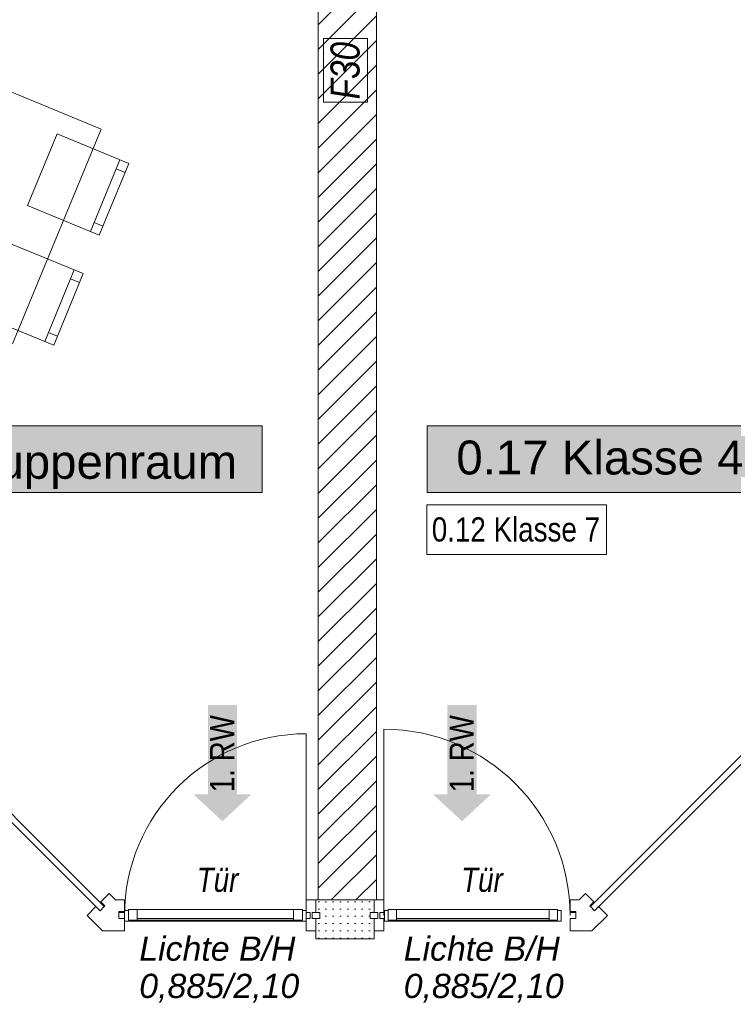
# Model space of a CAD drawing. Header units: metres. Extents: x -89 to 754, y -195 to 69.
# Tile 182 of 256: x 28.16 to 31.84, y 4.53 to 9.61. Entities that reach past the tile are written whole.
import ezdxf
from ezdxf.enums import TextEntityAlignment as Align

# ---------------------------------------------------------------- set-up
doc = ezdxf.new("R2010")
doc.units = ezdxf.units.M
doc.header["$MEASUREMENT"] = 0
doc.linetypes.add('Wipeout_Contour', pattern=[1, 0, -1])
for name, color, linetype in [('00 Linien_Kreise_Splines', 7, 'Continuous'), ('10 Fassade', 7, 'Continuous'), ('10 Wand außen', 7, 'Continuous'), ('80 Raum', 7, 'Continuous'), ('97 Brandschutz', 7, 'Continuous'), ('97 Brandschutz Dokumentation', 7, 'Continuous'), ('Abbruch_80 Raumbez Abbruch 50stel', 7, 'Continuous'), ('Neubau_50 Möblierung', 7, 'Continuous'), ('Neubau_80 Raum', 7, 'Continuous')]:
    doc.layers.add(name, color=color, linetype=linetype)
doc.styles.add('ERSTELLTER_STIL_1', font='arial.ttf')
doc.styles.add('ERSTELLTER_STIL_2', font='ARIALN.TTF')
doc.styles.add('ERSTELLTER_STIL_3', font='ARIALN.TTF')
doc.styles.add('ERSTELLTER_STIL_5', font='arial.ttf')
doc.styles.add('ERSTELLTER_STIL_6', font='ARIALN.TTF')

# ---------------------------------------------------------------- blocks, each defined once
blk = doc.blocks.new('Klasse 4_0.17_23_1', base_point=(32.5014, -4.7907))
at = {"layer": '80 Raum', "linetype": 'Continuous', "lineweight": 0, "true_color": 0x2a303f}
blk.add_hatch(color=169, dxfattribs=at).paths.add_polyline_path([(30.259, 7.1743), (32.0427, 7.1743), (32.0427, 7.5181), (30.259, 7.5181)])
at = {"layer": '80 Raum', "color": 7, "linetype": 'Continuous', "lineweight": 9, "flags": 128}
blk.add_lwpolyline([(30.259, 7.1743), (32.0427, 7.1743), (32.0427, 7.5181), (30.259, 7.5181)], close=True, dxfattribs=at)
at = {"layer": '80 Raum', "color": 7, "lineweight": 9, "style": 'ERSTELLTER_STIL_1'}
blk.add_attdef('stApartmentId', text='', height=0.175, dxfattribs=at).set_placement((31.1508, 7.3547), align=Align.MIDDLE_CENTER)
at = {"layer": '80 Raum', "color": 7, "lineweight": 9}
for tag, height, style, p in [('DUMMY_850', 0.2, 'ERSTELLTER_STIL_2', (33.5035, -3.251)), ('ROOM_NAME', 0.2, 'ERSTELLTER_STIL_2', (31.3346, -3.3129)), ('ROOM_NUMBER', 0.175, 'ERSTELLTER_STIL_1', (31.4993, -3.861)), ('measuredNetAreaCode', 0.175, 'ERSTELLTER_STIL_1', (31.4993, -4.3767)), ('perimeterCode', 0.175, 'ERSTELLTER_STIL_1', (31.4993, -4.7204)), ('ceilingHeightCode', 0.175, 'ERSTELLTER_STIL_1', (31.4993, -5.0642)), ('measuredAreaCode', 0.175, 'ERSTELLTER_STIL_1', (31.4993, -5.4079)), ('DUMMY_851_0', 0.175, 'ERSTELLTER_STIL_1', (33.2637, -5.4079)), ('DUMMY_852', 0.175, 'ERSTELLTER_STIL_1', (31.4993, -5.7517)), ('DUMMY_851_1', 0.175, 'ERSTELLTER_STIL_1', (33.2637, -5.7517)), ('DUMMY_853', 0.175, 'ERSTELLTER_STIL_1', (31.4993, -6.0954)), ('DUMMY_851_2', 0.175, 'ERSTELLTER_STIL_1', (33.2637, -6.0954))]:
    blk.add_attdef(tag, text='', height=height, dxfattribs=dict(at, style=style)).set_placement(p, align=Align.TOP_LEFT)
blk = doc.blocks.new('Pfeil gerade 27')
at = {"layer": '97 Brandschutz', "linetype": 'Continuous', "lineweight": 18, "true_color": 0x60cd00}
blk.add_hatch(color=72, dxfattribs=at).paths.add_polyline_path([(0.3, 0), (0.1607, 0.1497), (0.1607, 0.0752), (-0.3, 0.0752), (-0.3, -0.0752), (0.1607, -0.0752), (0.1607, -0.1497)])
blk = doc.blocks.new('Stuhl 02 27[252]_1', base_point=(27.9627, 8.0861))
at = {"layer": 'Neubau_50 Möblierung', "color": 254, "linetype": 'Continuous', "lineweight": 18, "true_color": 0xdfdfdf}
for p, q in [((28.2864, 7.953), (28.4386, 8.3229)), ((28.4195, 8.2766), (28.4658, 8.2576)), ((28.3054, 7.9992), (28.3517, 7.9802))]:
    blk.add_line(p, q, dxfattribs=at)
at = {"layer": 'Neubau_50 Möblierung', "color": 254, "linetype": 'Continuous', "lineweight": 18, "true_color": 0xdfdfdf, "flags": 128}
blk.add_lwpolyline([(27.9627, 8.0861), (28.1149, 8.456), (28.4848, 8.3039), (28.3326, 7.9339)], close=True, dxfattribs=at)
blk = doc.blocks.new('Stuhl 02 27[253]_1', base_point=(28.1982, 8.6542))
at = {"layer": 'Neubau_50 Möblierung', "color": 254, "linetype": 'Continuous', "lineweight": 18, "true_color": 0xdfdfdf}
for p, q in [((28.5218, 8.5207), (28.6743, 8.8905)), ((28.6552, 8.8443), (28.7014, 8.8252)), ((28.5408, 8.5669), (28.5871, 8.5479))]:
    blk.add_line(p, q, dxfattribs=at)
at = {"layer": 'Neubau_50 Möblierung', "color": 254, "linetype": 'Continuous', "lineweight": 18, "true_color": 0xdfdfdf, "flags": 128}
blk.add_lwpolyline([(28.1982, 8.6542), (28.3507, 9.0239), (28.7205, 8.8714), (28.568, 8.5016)], close=True, dxfattribs=at)
blk = doc.blocks.new('Schultisch 27[268]_1', base_point=(27.6574, 8.1316))
at = {"layer": 'Neubau_50 Möblierung', "color": 254, "linetype": 'Continuous', "lineweight": 18, "true_color": 0xdfdfdf, "flags": 128}
blk.add_lwpolyline([(27.6574, 8.1316), (28.1164, 9.2403), (28.5784, 9.0491), (28.1194, 7.9404)], close=True, dxfattribs=at)
blk = doc.blocks.new('Schulsozialarbeit Gruppenraum_0.18_60_1', base_point=(29.7014, -4.626))
at = {"layer": 'Neubau_80 Raum', "linetype": 'Continuous', "lineweight": 0, "true_color": 0x2a303f}
blk.add_hatch(color=169, dxfattribs=at).paths.add_polyline_path([(25.1829, 7.1743), (29.4079, 7.1743), (29.4079, 7.5181), (25.1829, 7.5181)])
at = {"layer": 'Neubau_80 Raum', "color": 7, "linetype": 'Continuous', "lineweight": 9, "flags": 128}
blk.add_lwpolyline([(25.1829, 7.1743), (29.4079, 7.1743), (29.4079, 7.5181), (25.1829, 7.5181)], close=True, dxfattribs=at)
at = {"layer": 'Neubau_80 Raum', "color": 7, "lineweight": 9, "style": 'ERSTELLTER_STIL_1'}
blk.add_attdef('stApartmentId', text='', height=0.175, dxfattribs=at).set_placement((27.2954, 7.3324), align=Align.MIDDLE_CENTER)
at = {"layer": 'Neubau_80 Raum', "color": 7, "lineweight": 9}
for tag, height, style, p in [('DUMMY_850', 0.2, 'ERSTELLTER_STIL_2', (30.7867, -2.9216)), ('ROOM_NAME', 0.2, 'ERSTELLTER_STIL_2', (28.4514, -2.9807)), ('ROOM_NUMBER', 0.175, 'ERSTELLTER_STIL_1', (28.6161, -3.861)), ('measuredNetAreaCode', 0.175, 'ERSTELLTER_STIL_1', (28.6161, -4.3767)), ('perimeterCode', 0.175, 'ERSTELLTER_STIL_1', (28.6161, -4.7204)), ('ceilingHeightCode', 0.175, 'ERSTELLTER_STIL_1', (28.6161, -5.0642)), ('measuredAreaCode', 0.175, 'ERSTELLTER_STIL_1', (28.6161, -5.4079)), ('DUMMY_851_0', 0.175, 'ERSTELLTER_STIL_1', (30.5469, -5.4079)), ('DUMMY_852', 0.175, 'ERSTELLTER_STIL_1', (28.6161, -5.7517)), ('DUMMY_851_1', 0.175, 'ERSTELLTER_STIL_1', (30.5469, -5.7517)), ('DUMMY_853', 0.175, 'ERSTELLTER_STIL_1', (28.6161, -6.0954)), ('DUMMY_851_2', 0.175, 'ERSTELLTER_STIL_1', (30.5469, -6.0954))]:
    blk.add_attdef(tag, text='', height=height, dxfattribs=dict(at, style=style)).set_placement(p, align=Align.TOP_LEFT)

msp = doc.modelspace()

# ---------------------------------------------------------------- hatches: boundary and pattern name
at = {"layer": '10 Fassade', "linetype": 'Continuous', "lineweight": 0, "true_color": 0x000000}
for points in [[(28.597, 5.0414), (28.5758, 5.0626), (28.5722, 5.0591), (28.5934, 5.0379)], [(28.597, 5.0414), (28.5758, 5.0626), (28.5722, 5.0591), (28.5934, 5.0379)], [(31.098, 5.0414), (31.1015, 5.0379), (31.1227, 5.0591), (31.1192, 5.0626)], [(31.098, 5.0414), (31.1015, 5.0379), (31.1227, 5.0591), (31.1192, 5.0626)], [(28.6682, 5.0119), (28.6682, 5.0069), (28.6982, 5.0069), (28.6982, 5.0119)], [(28.6682, 5.0119), (28.6682, 5.0069), (28.6982, 5.0069), (28.6982, 5.0119)], [(31.0268, 5.0119), (30.9968, 5.0119), (30.9968, 5.0069), (31.0268, 5.0069)], [(31.0268, 5.0119), (30.9968, 5.0119), (30.9968, 5.0069), (31.0268, 5.0069)]]:
    msp.add_hatch(color=18, dxfattribs=at).paths.add_polyline_path(points)
at = {"layer": '10 Fassade', "linetype": 'Continuous', "lineweight": 9}
h = msp.add_hatch(dxfattribs=at)
h.set_pattern_fill('Gipskarton_0001', color=8, style=0, pattern_type=2)
h.set_pattern_definition([(0, (0, 0), (0, 0.0375), [0, -0.0375])])
h.paths.add_polyline_path([(29.9658, 5.0069), (29.9858, 5.0069), (29.9858, 5.0719), (29.6858, 5.0719), (29.6858, 5.0069), (29.7058, 5.0069), (29.7058, 4.9769), (29.6858, 4.9769), (29.6858, 4.8719), (29.9858, 4.8719), (29.9858, 4.9769), (29.9658, 4.9769)])
at = {"layer": '10 Wand außen', "linetype": 'Continuous', "lineweight": 18, "true_color": 0x1f1f1f}
h = msp.add_hatch(dxfattribs=at)
h.set_pattern_fill('Mauerziegel_0001', color=250, style=0, pattern_type=2)
h.set_pattern_definition([(45, (0, 0), (-0.0636396, 0.0636396), [])])
h.paths.add_polyline_path([(29.9975, 5.0719), (29.9975, 13.6369), (29.6975, 13.6369), (29.6975, 5.0719)])

# ---------------------------------------------------------------- linework, layer by layer
at = {"layer": '00 Linien_Kreise_Splines', "color": 7, "linetype": 'Continuous', "lineweight": 9}
for p, q in [((30.0358, 4.9919), (30.0358, 5.9529)), ((29.6358, 4.9919), (29.6358, 5.9295))]:
    msp.add_line(p, q, dxfattribs=at)
at = {"layer": '10 Fassade', "color": 7, "linetype": 'Continuous', "lineweight": 13}
for p, q in [((28.6182, 5.105), (28.6513, 5.0719)), ((28.6182, 5.105), (28.6513, 5.0719)), ((31.0768, 5.105), (31.0436, 5.0719)), ((31.0768, 5.105), (31.0436, 5.0719)), ((28.551, 5.0379), (28.5051, 4.9919)), ((28.551, 5.0379), (28.5051, 4.9919)), ((28.551, 5.0379), (28.5722, 5.0166)), ((28.551, 5.0379), (28.5722, 5.0166)), ((28.5722, 5.0591), (28.5934, 5.0379)), ((28.5722, 5.0591), (28.5934, 5.0379)), ((28.5934, 5.0379), (28.5722, 5.0166)), ((28.5934, 5.0379), (28.5722, 5.0166)), ((28.5758, 5.0626), (28.597, 5.0414)), ((28.5758, 5.0626), (28.597, 5.0414)), ((28.597, 5.0414), (28.5934, 5.0379)), ((28.597, 5.0414), (28.5934, 5.0379)), ((28.6982, 5.0719), (28.6513, 5.0719)), ((28.6982, 5.0719), (28.6513, 5.0719)), ((29.6358, 5.0719), (29.6358, 5.0069)), ((29.6858, 5.0719), (29.6358, 5.0719)), ((29.6858, 5.0719), (29.6358, 5.0719)), ((29.6358, 5.0719), (29.6358, 5.0069)), ((29.6858, 5.0719), (29.6858, 5.0069)), ((29.9858, 5.0719), (29.6858, 5.0719)), ((29.6858, 5.0719), (29.6858, 5.0069)), ((29.9858, 5.0719), (29.6858, 5.0719)), ((29.9858, 5.0719), (29.9858, 5.0069)), ((30.0358, 5.0719), (29.9858, 5.0719)), ((29.9858, 5.0719), (29.9858, 5.0069)), ((30.0358, 5.0719), (29.9858, 5.0719)), ((30.0358, 5.0719), (30.0358, 5.0069)), ((30.0358, 5.0719), (30.0358, 5.0069)), ((31.0436, 5.0719), (30.9968, 5.0719)), ((31.0436, 5.0719), (30.9968, 5.0719)), ((31.1192, 5.0626), (31.098, 5.0414)), ((31.1192, 5.0626), (31.098, 5.0414)), ((31.098, 5.0414), (31.1015, 5.0379)), ((31.098, 5.0414), (31.1015, 5.0379)), ((31.1227, 5.0591), (31.1015, 5.0379)), ((31.1227, 5.0591), (31.1015, 5.0379)), ((31.1015, 5.0379), (31.1227, 5.0166)), ((31.1015, 5.0379), (31.1227, 5.0166)), ((31.1439, 5.0379), (31.1227, 5.0166)), ((31.1439, 5.0379), (31.1227, 5.0166)), ((31.1439, 5.0379), (31.1899, 4.9919)), ((31.1439, 5.0379), (31.1899, 4.9919)), ((28.5051, 4.9919), (28.5851, 4.9119)), ((28.5051, 4.9919), (28.5851, 4.9119)), ((28.6682, 5.0119), (28.6682, 5.0069)), ((28.6982, 5.0119), (28.6682, 5.0119)), ((28.6682, 5.0119), (28.6682, 5.0069)), ((28.6982, 5.0119), (28.6682, 5.0119)), ((28.6682, 5.0069), (28.6682, 4.9769)), ((28.6982, 5.0069), (28.6682, 5.0069)), ((28.6682, 5.0069), (28.6682, 4.9769)), ((28.6982, 5.0069), (28.6682, 5.0069)), ((29.6558, 5.0069), (29.6358, 5.0069)), ((29.6558, 5.0069), (29.6358, 5.0069)), ((29.6558, 5.0069), (29.6558, 4.9769)), ((29.6558, 5.0069), (29.6558, 4.9769)), ((29.6658, 5.0069), (29.6658, 4.9769)), ((29.6858, 5.0069), (29.6658, 5.0069)), ((29.6658, 5.0069), (29.6658, 4.9769)), ((29.6858, 5.0069), (29.6658, 5.0069)), ((29.7058, 5.0069), (29.6858, 5.0069)), ((29.7058, 5.0069), (29.6858, 5.0069)), ((29.7058, 5.0069), (29.7058, 4.9769)), ((29.7058, 5.0069), (29.7058, 4.9769)), ((29.9658, 5.0069), (29.9658, 4.9769)), ((29.9858, 5.0069), (29.9658, 5.0069)), ((29.9658, 5.0069), (29.9658, 4.9769)), ((29.9858, 5.0069), (29.9658, 5.0069)), ((30.0058, 5.0069), (29.9858, 5.0069)), ((30.0058, 5.0069), (29.9858, 5.0069)), ((30.0058, 5.0069), (30.0058, 4.9769)), ((30.0058, 5.0069), (30.0058, 4.9769)), ((30.0158, 5.0069), (30.0158, 4.9769)), ((30.0358, 5.0069), (30.0158, 5.0069)), ((30.0158, 5.0069), (30.0158, 4.9769)), ((30.0358, 5.0069), (30.0158, 5.0069)), ((31.0268, 5.0119), (30.9968, 5.0119)), ((31.0268, 5.0119), (30.9968, 5.0119)), ((31.0268, 5.0069), (30.9968, 5.0069)), ((31.0268, 5.0069), (30.9968, 5.0069)), ((31.0268, 5.0119), (31.0268, 5.0069)), ((31.0268, 5.0119), (31.0268, 5.0069)), ((31.0268, 5.0069), (31.0268, 4.9769)), ((31.0268, 5.0069), (31.0268, 4.9769)), ((31.1899, 4.9919), (31.1099, 4.9119)), ((31.1899, 4.9919), (31.1099, 4.9119)), ((28.6982, 4.9769), (28.6682, 4.9769)), ((28.6982, 4.9769), (28.6682, 4.9769)), ((28.6982, 4.9769), (28.6982, 4.9119)), ((28.6982, 4.9769), (28.6982, 4.9119)), ((29.6358, 4.9769), (29.6358, 4.9119)), ((29.6558, 4.9769), (29.6358, 4.9769)), ((29.6358, 4.9769), (29.6358, 4.9119)), ((29.6558, 4.9769), (29.6358, 4.9769)), ((29.6858, 4.9769), (29.6658, 4.9769)), ((29.6858, 4.9769), (29.6658, 4.9769)), ((29.6858, 4.9769), (29.6858, 4.9119)), ((29.7058, 4.9769), (29.6858, 4.9769)), ((29.6858, 4.9769), (29.6858, 4.9119)), ((29.7058, 4.9769), (29.6858, 4.9769)), ((29.9858, 4.9769), (29.9658, 4.9769)), ((29.9858, 4.9769), (29.9658, 4.9769)), ((29.9858, 4.9769), (29.9858, 4.9119)), ((30.0058, 4.9769), (29.9858, 4.9769)), ((29.9858, 4.9769), (29.9858, 4.9119)), ((30.0058, 4.9769), (29.9858, 4.9769)), ((30.0358, 4.9769), (30.0158, 4.9769)), ((30.0358, 4.9769), (30.0158, 4.9769)), ((30.0358, 4.9769), (30.0358, 4.9119)), ((30.0358, 4.9769), (30.0358, 4.9119)), ((30.9968, 4.9769), (30.9968, 4.9119)), ((31.0268, 4.9769), (30.9968, 4.9769)), ((30.9968, 4.9769), (30.9968, 4.9119)), ((31.0268, 4.9769), (30.9968, 4.9769)), ((28.6982, 4.9119), (28.5851, 4.9119)), ((28.6982, 4.9119), (28.5851, 4.9119)), ((29.6858, 4.9119), (29.6358, 4.9119)), ((29.6858, 4.9119), (29.6358, 4.9119)), ((29.6858, 4.9119), (29.6858, 4.8719)), ((29.6858, 4.9119), (29.6858, 4.8719)), ((29.9858, 4.9119), (29.9858, 4.8719)), ((30.0358, 4.9119), (29.9858, 4.9119)), ((29.9858, 4.9119), (29.9858, 4.8719)), ((30.0358, 4.9119), (29.9858, 4.9119)), ((31.1099, 4.9119), (30.9968, 4.9119)), ((31.1099, 4.9119), (30.9968, 4.9119)), ((29.9858, 4.8719), (29.6858, 4.8719)), ((29.9858, 4.8719), (29.6858, 4.8719))]:
    msp.add_line(p, q, dxfattribs=at)
at = {"layer": '10 Fassade', "color": 7, "linetype": 'Continuous', "lineweight": 13, "flags": 128}
for points in [[(27.6508, 5.938), (27.6721, 5.9592), (28.5934, 5.0379), (28.5722, 5.0166)], [(27.6508, 5.938), (27.6721, 5.9592), (28.5934, 5.0379), (28.5722, 5.0166)], [(31.1227, 5.0166), (31.1015, 5.0379), (32.0229, 5.9592), (32.0441, 5.938)], [(31.1227, 5.0166), (31.1015, 5.0379), (32.0229, 5.9592), (32.0441, 5.938)], [(29.6658, 4.9769), (29.6658, 5.0069), (29.7058, 5.0069), (29.7058, 4.9769)], [(29.6658, 4.9769), (29.6658, 5.0069), (29.7058, 5.0069), (29.7058, 4.9769)], [(29.9658, 4.9769), (29.9658, 5.0069), (30.0058, 5.0069), (30.0058, 4.9769)], [(29.9658, 4.9769), (29.9658, 5.0069), (30.0058, 5.0069), (30.0058, 4.9769)]]:
    msp.add_lwpolyline(points, close=True, dxfattribs=at)
for points in [[(28.6182, 5.105), (28.5758, 5.0626), (28.5722, 5.0591)], [(28.6182, 5.105), (28.5758, 5.0626), (28.5722, 5.0591)], [(31.0768, 5.105), (31.1192, 5.0626), (31.1227, 5.0591)], [(31.0768, 5.105), (31.1192, 5.0626), (31.1227, 5.0591)], [(28.6982, 5.0719), (28.6982, 5.0119), (28.6982, 5.0069)], [(28.6982, 5.0719), (28.6982, 5.0119), (28.6982, 5.0069)], [(30.9968, 5.0719), (30.9968, 5.0119), (30.9968, 5.0069)], [(30.9968, 5.0719), (30.9968, 5.0119), (30.9968, 5.0069)]]:
    msp.add_lwpolyline(points, dxfattribs=at)
at = {"layer": '10 Wand außen', "color": 7, "linetype": 'Continuous', "lineweight": 9, "flags": 128}
for points in [[(29.6975, 13.6369), (29.6975, 5.0719)], [(29.9975, 5.0719), (29.9975, 13.6369)], [(29.9975, 5.0719), (29.6975, 5.0719)]]:
    msp.add_lwpolyline(points, dxfattribs=at)
at = {"layer": '97 Brandschutz', "color": 1, "linetype": 'Continuous', "lineweight": 13, "flags": 128}
msp.add_lwpolyline([(29.9515, 9.1876), (29.9515, 9.5168), (29.7239, 9.5168), (29.7239, 9.1876), (29.9515, 9.1876)], close=True, dxfattribs=at)
at = {"layer": 'Abbruch_80 Raumbez Abbruch 50stel', "color": 40, "linetype": 'Continuous', "lineweight": 9, "true_color": 0xe6c200, "flags": 128}
msp.add_lwpolyline([(30.2586, 6.8539), (31.1856, 6.8539), (31.1856, 7.1098), (30.2586, 7.1098), (30.2586, 6.8539)], close=True, dxfattribs=at)

# ---------------------------------------------------------------- block references
at = {"layer": '80 Raum', "color": 7, "linetype": 'Continuous', "lineweight": 13}
ref = msp.add_blockref('Klasse 4_0.17_23_1', (32.5014, -4.7907), dxfattribs=at)
ref.add_attrib('stApartmentId', '0.17 Klasse 4', dxfattribs={"color": 7, "lineweight": 9, "height": 0.175, "style": 'ERSTELLTER_STIL_1'}).set_placement((31.1508, 7.3547), align=Align.MIDDLE_CENTER)
at = {"layer": '97 Brandschutz', "color": 7, "linetype": 'Continuous', "lineweight": 13, "xscale": -1, "rotation": 90}
for p in [(29.2034, 5.7778), (30.4395, 5.7778)]:
    msp.add_blockref('Pfeil gerade 27', p, dxfattribs=at)
at = {"layer": 'Neubau_50 Möblierung', "color": 254, "linetype": 'Continuous', "lineweight": 18, "true_color": 0xdfdfdf}
for name, p in [('Schultisch 27[268]_1', (27.6574, 8.1316)), ('Stuhl 02 27[253]_1', (28.1982, 8.6542)), ('Stuhl 02 27[252]_1', (27.9627, 8.0861))]:
    msp.add_blockref(name, p, dxfattribs=at)

# ---------------------------------------------------------------- texts
at = {"layer": '97 Brandschutz', "color": 1, "linetype": 'Continuous', "lineweight": 13, "insert": (29.7609, 9.2026), "char_height": 0.15, "attachment_point": 1, "rotation": 90, "style": 'ERSTELLTER_STIL_6'}
msp.add_mtext('\\A1;{\\pql;\\fArial Narrow|b0|i1|c0|p0;\\W1.000000;F\\fArial Narrow|b0|i1|c0|p0;\\W1.000000;30}', dxfattribs=at)
at = {"layer": '97 Brandschutz', "color": 7, "linetype": 'Continuous', "lineweight": 9, "char_height": 0.125, "attachment_point": 1, "rotation": 90, "style": 'ERSTELLTER_STIL_3'}
for insert in [(29.139, 5.6278), (30.3752, 5.6278)]:
    msp.add_mtext('\\A1;{\\pql;\\fArial Narrow|b0|i0|c0|p0;\\W1.000000;1. RW}', dxfattribs=dict(at, insert=insert))
at = {"layer": '97 Brandschutz Dokumentation', "color": 7, "linetype": 'Continuous', "lineweight": 9, "char_height": 0.125, "attachment_point": 1, "style": 'ERSTELLTER_STIL_6'}
for insert in [(29.071, 5.2387), (30.4352, 5.2387)]:
    msp.add_mtext('\\A1;{\\pql;\\fArial Narrow|b0|i1|c0|p0;\\W1.000000;Tür}', dxfattribs=dict(at, insert=insert))
at = {"layer": '97 Brandschutz Dokumentation', "color": 7, "linetype": 'Continuous', "lineweight": 9, "char_height": 0.125, "attachment_point": 1, "line_spacing_factor": 0.923581, "style": 'ERSTELLTER_STIL_5'}
for insert in [(28.7743, 4.8833), (30.1386, 4.8833)]:
    msp.add_mtext('\\A1;{\\pql;\\fArial|b0|i1|c0|p0;\\W1.000000;Lichte B/H\\P\\pql;\\fArial|b0|i1|c0|p0;\\W1.000000;0,885/2,10}', dxfattribs=dict(at, insert=insert))
at = {"layer": 'Abbruch_80 Raumbez Abbruch 50stel', "color": 40, "linetype": 'Continuous', "lineweight": 9, "true_color": 0xe6c200, "insert": (30.2836, 7.0462), "char_height": 0.125, "attachment_point": 1, "style": 'ERSTELLTER_STIL_3'}
msp.add_mtext('\\A1;{\\pql;\\fArial Narrow|b0|i0|c0|p0;\\W1.000000;0.12 Klasse \\fArial Narrow|b0|i0|c0|p0;\\W1.000000;7}', dxfattribs=at)

# ---------------------------------------------------------------- wipeouts: each hides what was drawn before it
at = {"color": 254, "linetype": 'Wipeout_Contour', "lineweight": 0, "ltscale": 118.378413}
msp.add_wipeout([(28.7632, 4.9669), (29.5708, 4.9669), (29.5708, 5.0219), (28.7632, 5.0219)], dxfattribs=at).dxf.layer = '10 Fassade'

# ---------------------------------------------------------------- next in the draw order: linework, layer by layer
at = {"layer": '10 Fassade', "color": 7, "linetype": 'Continuous', "lineweight": 13}
msp.add_line((28.7632, 5.0219), (29.5708, 5.0219), dxfattribs=at)

# ---------------------------------------------------------------- next in the draw order: wipeouts: each hides what was drawn before it
at = {"color": 254, "linetype": 'Wipeout_Contour', "lineweight": 0, "ltscale": 123.618008}
msp.add_wipeout([(30.1011, 4.9669), (30.8893, 4.9669), (30.8893, 5.0219), (30.1011, 5.0219)], dxfattribs=at).dxf.layer = '10 Fassade'
at = {"color": 254, "linetype": 'Wipeout_Contour', "lineweight": 0, "ltscale": 118.358282}
msp.add_wipeout([(29.5908, 4.9619), (29.5908, 4.9669), (28.7432, 4.9669), (28.7432, 4.9619)], dxfattribs=at).dxf.layer = '10 Fassade'

# ---------------------------------------------------------------- next in the draw order: linework, layer by layer
at = {"layer": '10 Fassade', "color": 7, "linetype": 'Continuous', "lineweight": 13}
for p, q in [((30.1011, 5.0219), (30.8893, 5.0219)), ((28.7632, 4.9769), (29.5708, 4.9769)), ((29.5708, 4.9669), (28.7632, 4.9669))]:
    msp.add_line(p, q, dxfattribs=at)
at = {"layer": '10 Fassade', "color": 7, "linetype": 'Continuous', "lineweight": 13, "flags": 128}
for points in [[(28.6982, 5.0169), (28.7182, 5.0169), (28.7182, 4.9669), (28.7432, 4.9669), (28.7432, 4.9619), (28.6982, 4.9619)], [(28.7182, 5.0219), (28.7632, 5.0219), (28.7632, 4.9669), (28.7182, 4.9669)], [(29.6158, 4.9669), (29.5708, 4.9669), (29.5708, 5.0219), (29.6158, 5.0219)], [(29.6358, 4.9619), (29.5908, 4.9619), (29.5908, 4.9669), (29.6158, 4.9669), (29.6158, 5.0169), (29.6358, 5.0169)], [(29.5908, 4.9619), (28.7432, 4.9619), (28.7432, 4.9669), (29.5908, 4.9669)]]:
    msp.add_lwpolyline(points, close=True, dxfattribs=at)

# ---------------------------------------------------------------- next in the draw order: wipeouts: each hides what was drawn before it
at = {"color": 254, "linetype": 'Wipeout_Contour', "lineweight": 0, "ltscale": 123.598733}
msp.add_wipeout([(30.9082, 4.9619), (30.9082, 4.9669), (30.0822, 4.9669), (30.0822, 4.9619)], dxfattribs=at).dxf.layer = '10 Fassade'

# ---------------------------------------------------------------- next in the draw order: linework, layer by layer
at = {"layer": '10 Fassade', "color": 7, "linetype": 'Continuous', "lineweight": 13}
for p, q in [((30.1011, 4.9769), (30.8893, 4.9769)), ((30.8893, 4.9669), (30.1011, 4.9669))]:
    msp.add_line(p, q, dxfattribs=at)
at = {"layer": '10 Fassade', "color": 7, "linetype": 'Continuous', "lineweight": 13, "flags": 128}
for points in [[(30.0395, 5.0169), (30.0584, 5.0169), (30.0584, 4.9669), (30.0822, 4.9669), (30.0822, 4.9619), (30.0395, 4.9619)], [(30.0584, 5.0219), (30.1011, 5.0219), (30.1011, 4.9669), (30.0584, 4.9669)], [(30.9319, 4.9669), (30.8893, 4.9669), (30.8893, 5.0219), (30.9319, 5.0219)], [(30.9509, 4.9619), (30.9082, 4.9619), (30.9082, 4.9669), (30.9319, 4.9669), (30.9319, 5.0169), (30.9509, 5.0169)], [(30.9082, 4.9619), (30.0822, 4.9619), (30.0822, 4.9669), (30.9082, 4.9669)]]:
    msp.add_lwpolyline(points, close=True, dxfattribs=at)

# ---------------------------------------------------------------- next in the draw order: wipeouts: each hides what was drawn before it
at = {"color": 254, "linetype": 'Wipeout_Contour', "lineweight": 0, "ltscale": 118.378413}
msp.add_wipeout([(28.7632, 4.9669), (29.5708, 4.9669), (29.5708, 5.0219), (28.7632, 5.0219)], dxfattribs=at).dxf.layer = '10 Fassade'

# ---------------------------------------------------------------- next in the draw order: linework, layer by layer
at = {"layer": '10 Fassade', "color": 7, "linetype": 'Continuous', "lineweight": 13}
msp.add_line((28.7632, 5.0219), (29.5708, 5.0219), dxfattribs=at)

# ---------------------------------------------------------------- next in the draw order: wipeouts: each hides what was drawn before it
at = {"color": 254, "linetype": 'Wipeout_Contour', "lineweight": 0, "ltscale": 123.618008}
msp.add_wipeout([(30.1011, 4.9669), (30.8893, 4.9669), (30.8893, 5.0219), (30.1011, 5.0219)], dxfattribs=at).dxf.layer = '10 Fassade'
at = {"color": 254, "linetype": 'Wipeout_Contour', "lineweight": 0, "ltscale": 118.358282}
msp.add_wipeout([(29.5908, 4.9619), (29.5908, 4.9669), (28.7432, 4.9669), (28.7432, 4.9619)], dxfattribs=at).dxf.layer = '10 Fassade'

# ---------------------------------------------------------------- next in the draw order: linework, layer by layer
at = {"layer": '00 Linien_Kreise_Splines', "color": 7, "linetype": 'Continuous', "lineweight": 9}
msp.add_arc((29.6358, 4.9919), 0.9376, 90, 180, dxfattribs=at)
at = {"layer": '10 Fassade', "color": 7, "linetype": 'Continuous', "lineweight": 13}
for p, q in [((30.1011, 5.0219), (30.8893, 5.0219)), ((28.7632, 4.9769), (29.5708, 4.9769)), ((29.5708, 4.9669), (28.7632, 4.9669))]:
    msp.add_line(p, q, dxfattribs=at)
at = {"layer": '10 Fassade', "color": 7, "linetype": 'Continuous', "lineweight": 13, "flags": 128}
for points in [[(28.6982, 5.0169), (28.7182, 5.0169), (28.7182, 4.9669), (28.7432, 4.9669), (28.7432, 4.9619), (28.6982, 4.9619)], [(28.7182, 5.0219), (28.7632, 5.0219), (28.7632, 4.9669), (28.7182, 4.9669)], [(29.6158, 4.9669), (29.5708, 4.9669), (29.5708, 5.0219), (29.6158, 5.0219)], [(29.6358, 4.9619), (29.5908, 4.9619), (29.5908, 4.9669), (29.6158, 4.9669), (29.6158, 5.0169), (29.6358, 5.0169)], [(29.5908, 4.9619), (28.7432, 4.9619), (28.7432, 4.9669), (29.5908, 4.9669)]]:
    msp.add_lwpolyline(points, close=True, dxfattribs=at)

# ---------------------------------------------------------------- next in the draw order: wipeouts: each hides what was drawn before it
at = {"color": 254, "linetype": 'Wipeout_Contour', "lineweight": 0, "ltscale": 123.598733}
msp.add_wipeout([(30.9082, 4.9619), (30.9082, 4.9669), (30.0822, 4.9669), (30.0822, 4.9619)], dxfattribs=at).dxf.layer = '10 Fassade'

# ---------------------------------------------------------------- next in the draw order: linework, layer by layer
at = {"layer": '00 Linien_Kreise_Splines', "color": 7, "linetype": 'Continuous', "lineweight": 9}
msp.add_arc((30.0358, 4.9919), 0.961, 0, 90, dxfattribs=at)
at = {"layer": '10 Fassade', "color": 7, "linetype": 'Continuous', "lineweight": 13}
for p, q in [((30.1011, 4.9769), (30.8893, 4.9769)), ((30.8893, 4.9669), (30.1011, 4.9669))]:
    msp.add_line(p, q, dxfattribs=at)
at = {"layer": '10 Fassade', "color": 7, "linetype": 'Continuous', "lineweight": 13, "flags": 128}
for points in [[(30.0395, 5.0169), (30.0584, 5.0169), (30.0584, 4.9669), (30.0822, 4.9669), (30.0822, 4.9619), (30.0395, 4.9619)], [(30.0584, 5.0219), (30.1011, 5.0219), (30.1011, 4.9669), (30.0584, 4.9669)], [(30.9319, 4.9669), (30.8893, 4.9669), (30.8893, 5.0219), (30.9319, 5.0219)], [(30.9509, 4.9619), (30.9082, 4.9619), (30.9082, 4.9669), (30.9319, 4.9669), (30.9319, 5.0169), (30.9509, 5.0169)], [(30.9082, 4.9619), (30.0822, 4.9619), (30.0822, 4.9669), (30.9082, 4.9669)]]:
    msp.add_lwpolyline(points, close=True, dxfattribs=at)

# ---------------------------------------------------------------- next in the draw order: block references
at = {"layer": 'Neubau_80 Raum', "color": 7, "linetype": 'Continuous', "lineweight": 13}
ref = msp.add_blockref('Schulsozialarbeit Gruppenraum_0.18_60_1', (29.7014, -4.626), dxfattribs=at)
ref.add_attrib('stApartmentId', '0.18 Schulsozialarbeit Gruppenraum', dxfattribs={"color": 7, "lineweight": 9, "height": 0.175, "style": 'ERSTELLTER_STIL_1'}).set_placement((27.2954, 7.3324), align=Align.MIDDLE_CENTER)

doc.saveas('drawing.dxf')
